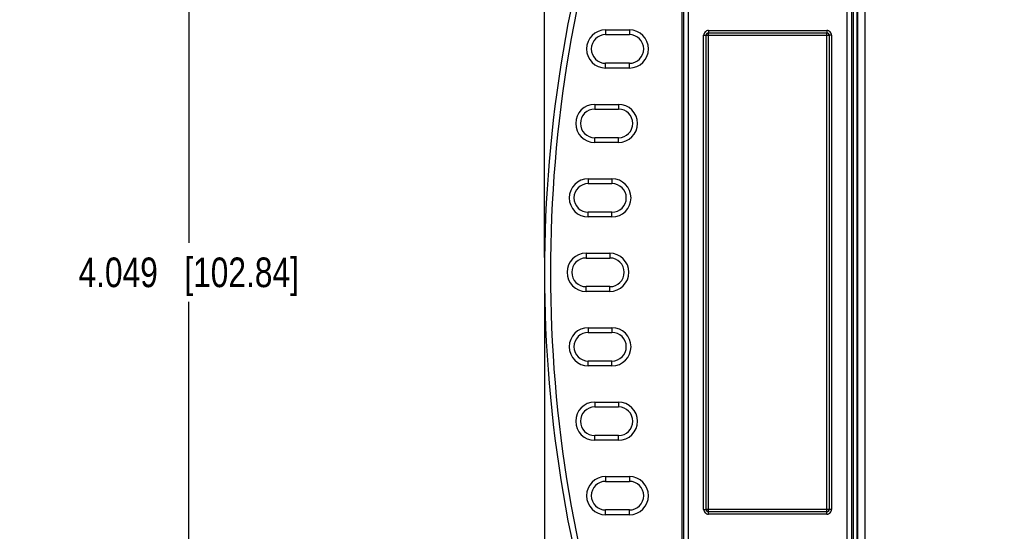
# Model space of a CAD drawing. Header units: inches. Extents: x 0 to 22, y 0 to 17.
# Tile 8 of 25: x 5.5 to 9.7, y 8.9 to 11.1. Entities that reach past the tile are written whole.
import ezdxf

# ---------------------------------------------------------------- set-up
doc = ezdxf.new("R2010")
doc.units = ezdxf.units.IN
doc.header["$LTSCALE"] = 1.21
doc.header["$MEASUREMENT"] = 0
doc.layers.get('0').update_dxf_attribs({"linetype": 'CONTINUOUS'})
doc.layers.add('DIMENSIONS', color=7, linetype='CONTINUOUS')
doc.styles.get("Standard").update_dxf_attribs({"font": 'txt', "width": 0.8})
doc.dimstyles.new('DIMSTYLE_1', dxfattribs={"dimtxt": 0.125, "dimasz": 0.18, "dimexe": 0.125, "dimexo": 0.0625, "dimgap": 0.0625, "dimtad": 0, "dimtih": 1, "dimtoh": 1, "dimdec": 3, "dimzin": 4, "dimdsep": 46, "dimtxsty": 'STANDARD', "dimblk": '_FILLED', "dimblk1": '_FILLED', "dimblk2": '_FILLED', "dimcen": 0.09, "dimadec": 0, "dimazin": 0, "dimtp": 0.001, "dimtm": 0.001, "dimtfac": 1, "dimtdec": 3, "dimtofl": 0, "dimtmove": 0, "dimatfit": 3, "dimldrblk": '_FILLED', "dimfxl": 1, "dimtolj": 1, "dimtzin": 4, "dimarcsym": 0})

# ---------------------------------------------------------------- blocks, each defined once
blk = doc.blocks.new('_FILLED')
at = {"color": 0, "linetype": 'BYBLOCK'}
blk.add_solid([(0, 0), (-1, 0.174), (-1, -0.174)], dxfattribs=at)
blk = doc.blocks.new('*D2')
at = {"layer": 'DIMENSIONS', "color": 2, "linetype": 'CONTINUOUS'}
for p, q in [((8.7618, 12.056), (6.1028, 12.056)), ((6.2278, 12.056), (6.2278, 10.1565)), ((6.2278, 8.007), (6.2278, 9.9065)), ((8.7618, 8.007), (6.1028, 8.007))]:
    blk.add_line(p, q, dxfattribs=at)
at = {"layer": 'DIMENSIONS', "color": 2, "linetype": 'CONTINUOUS', "xscale": 0.18, "yscale": 0.18, "zscale": 0.18}
for p, rotation in [((6.2278, 12.056), 90), ((6.2278, 8.007), 269.999997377)]:
    blk.add_blockref('_FILLED', p, dxfattribs=dict(at, rotation=rotation))
at = {"layer": 'DIMENSIONS', "color": 2, "linetype": 'CONTINUOUS', "insert": (6.2278, 10.094), "char_height": 0.125, "width": 1.425, "attachment_point": 2, "line_spacing_factor": 0.9}
blk.add_mtext('4.049{\\Ftxt.shx;\\W1.000000;\\H0.125000; }[102.84]', dxfattribs=at)
blk = doc.blocks.new('*D3')
at = {"layer": 'DIMENSIONS', "color": 2, "linetype": 'CONTINUOUS'}
for p, q in [((7.7278, 10.094), (7.7278, 14.0225)), ((13.2645, 12.3015), (13.2645, 14.0225)), ((7.7278, 13.8975), (9.7212, 13.8975)), ((13.2645, 13.8975), (11.2712, 13.8975))]:
    blk.add_line(p, q, dxfattribs=at)
at = {"layer": 'DIMENSIONS', "color": 2, "linetype": 'CONTINUOUS', "xscale": 0.18, "yscale": 0.18, "zscale": 0.18, "rotation": 180}
blk.add_blockref('_FILLED', (7.7278, 13.8975), dxfattribs=at)
at = {"layer": 'DIMENSIONS', "color": 2, "linetype": 'CONTINUOUS', "xscale": 0.18, "yscale": 0.18, "zscale": 0.18}
blk.add_blockref('_FILLED', (13.2645, 13.8975), dxfattribs=at)
at = {"layer": 'DIMENSIONS', "color": 2, "linetype": 'CONTINUOUS', "insert": (10.4962, 13.96), "char_height": 0.125, "width": 1.425, "attachment_point": 2, "line_spacing_factor": 0.9}
blk.add_mtext('5.537{\\Ftxt.shx;\\W1.000000;\\H0.125000; }[140.63]', dxfattribs=at)
blk = doc.blocks.new('*D4')
at = {"layer": 'DIMENSIONS', "color": 2, "linetype": 'CONTINUOUS'}
for p, q in [((7.7278, 9.969), (7.7278, 6.2555)), ((8.8243, 7.643), (8.8243, 6.2555)), ((7.7278, 6.3805), (7.3338, 6.3805)), ((8.8243, 6.3805), (9.1843, 6.3805))]:
    blk.add_line(p, q, dxfattribs=at)
at = {"layer": 'DIMENSIONS', "color": 2, "linetype": 'CONTINUOUS', "xscale": 0.18, "yscale": 0.18, "zscale": 0.18}
blk.add_blockref('_FILLED', (7.7278, 6.3805), dxfattribs=at)
at = {"layer": 'DIMENSIONS', "color": 2, "linetype": 'CONTINUOUS', "xscale": 0.18, "yscale": 0.18, "zscale": 0.18, "rotation": 180}
blk.add_blockref('_FILLED', (8.8243, 6.3805), dxfattribs=at)
at = {"layer": 'DIMENSIONS', "color": 2, "linetype": 'CONTINUOUS', "insert": (7.2713, 6.443), "char_height": 0.125, "width": 1.325, "attachment_point": 3, "line_spacing_factor": 0.9}
blk.add_mtext('1.096{\\Ftxt.shx;\\W1.000000;\\H0.125000; }[27.85]', dxfattribs=at)

msp = doc.modelspace()

# ---------------------------------------------------------------- linework, layer by layer
at = {"color": 7, "linetype": 'CONTINUOUS'}
for p, q in [((9.078, 12.086), (9.078, 7.977)), ((9.0464, 12.042), (9.0464, 8.021)), ((9.048, 12.051), (9.048, 8.012)), ((9.0455, 8.096), (9.0455, 11.9671)), ((8.3132, 11.5745), (8.3132, 8.4885)), ((8.3332, 11.5745), (8.3332, 8.4885)), ((9.0039, 8.4885), (9.0039, 11.5745)), ((9.0239, 8.4885), (9.0239, 11.5745)), ((8.308, 8.7078), (8.308, 11.3552)), ((9.029, 11.3552), (9.029, 8.7078)), ((7.9857, 11.0539), (7.9857, 11.0339)), ((7.9857, 11.0539), (8.0857, 11.0539)), ((8.0857, 11.0539), (8.0857, 11.0339)), ((8.4188, 11.0512), (8.4188, 11.0412)), ((8.4188, 11.0512), (8.9182, 11.0512)), ((8.9182, 11.0512), (8.9182, 11.0412)), ((7.9857, 11.0339), (8.0857, 11.0339)), ((8.3989, 9.0318), (8.3989, 11.0312)), ((8.3989, 11.0312), (8.4089, 11.0312)), ((8.4089, 9.0319), (8.4089, 11.0312)), ((8.4089, 9.0319), (8.4089, 11.0312)), ((8.4089, 11.0312), (8.4089, 11.0312)), ((8.4089, 11.0312), (8.9282, 11.0312)), ((8.4188, 11.0412), (8.4189, 11.0412)), ((8.4188, 11.0412), (8.9182, 11.0412)), ((8.4189, 9.0219), (8.4189, 11.0412)), ((8.4189, 11.0412), (8.9182, 11.0412)), ((8.9182, 9.0219), (8.9182, 11.0412)), ((8.9182, 11.0412), (8.9182, 11.0412)), ((8.9282, 11.0312), (8.9282, 9.0319)), ((8.9282, 11.0312), (8.9282, 9.0318)), ((8.9282, 11.0312), (8.9282, 11.0312)), ((8.9382, 11.0312), (8.9282, 11.0312)), ((8.9382, 11.0312), (8.9382, 9.0318)), ((7.9857, 10.8932), (7.9857, 10.9132)), ((8.0857, 10.9132), (7.9857, 10.9132)), ((8.0857, 10.8932), (7.9857, 10.8932)), ((8.0857, 10.8932), (8.0857, 10.9132)), ((7.9397, 10.7399), (7.9397, 10.7199)), ((7.9397, 10.7399), (8.0397, 10.7399)), ((7.9397, 10.7199), (8.0397, 10.7199)), ((8.0397, 10.7399), (8.0397, 10.7199)), ((7.9397, 10.5792), (7.9397, 10.5992)), ((8.0397, 10.5992), (7.9397, 10.5992)), ((8.0397, 10.5792), (8.0397, 10.5992)), ((8.0397, 10.5792), (7.9397, 10.5792)), ((7.9123, 10.4259), (7.9123, 10.4059)), ((7.9123, 10.4259), (8.0123, 10.4259)), ((8.0123, 10.4259), (8.0123, 10.4059)), ((7.9123, 10.4059), (8.0123, 10.4059)), ((7.9123, 10.2652), (7.9123, 10.2852)), ((8.0123, 10.2852), (7.9123, 10.2852)), ((8.0123, 10.2652), (7.9123, 10.2652)), ((8.0123, 10.2652), (8.0123, 10.2852)), ((7.9032, 10.1119), (7.9032, 10.0919)), ((7.9032, 10.1119), (8.0032, 10.1119)), ((7.9032, 10.0919), (8.0032, 10.0919)), ((8.0032, 10.1119), (8.0032, 10.0919)), ((7.9032, 9.9512), (7.9032, 9.9712)), ((8.0032, 9.9712), (7.9032, 9.9712)), ((8.0032, 9.9512), (8.0032, 9.9712)), ((8.0032, 9.9512), (7.9032, 9.9512)), ((7.9123, 9.7979), (7.9123, 9.7779)), ((7.9123, 9.7979), (8.0123, 9.7979)), ((8.0123, 9.7979), (8.0123, 9.7779)), ((7.9123, 9.7779), (8.0123, 9.7779)), ((7.9123, 9.6372), (7.9123, 9.6572)), ((8.0123, 9.6572), (7.9123, 9.6572)), ((8.0123, 9.6372), (7.9123, 9.6372)), ((8.0123, 9.6372), (8.0123, 9.6572)), ((7.9397, 9.4839), (7.9397, 9.4639)), ((7.9397, 9.4839), (8.0397, 9.4839)), ((8.0397, 9.4839), (8.0397, 9.4639)), ((7.9397, 9.4639), (8.0397, 9.4639)), ((7.9397, 9.3232), (7.9397, 9.3432)), ((8.0397, 9.3432), (7.9397, 9.3432)), ((8.0397, 9.3232), (8.0397, 9.3432)), ((8.0397, 9.3232), (7.9397, 9.3232)), ((7.9857, 9.1699), (7.9857, 9.1499)), ((7.9857, 9.1699), (8.0857, 9.1699)), ((7.9857, 9.1499), (8.0857, 9.1499)), ((8.0857, 9.1699), (8.0857, 9.1499)), ((7.9857, 9.0092), (7.9857, 9.0292)), ((8.0857, 9.0292), (7.9857, 9.0292)), ((8.0857, 9.0092), (7.9857, 9.0092)), ((8.0857, 9.0092), (8.0857, 9.0292)), ((8.3989, 9.0318), (8.4089, 9.0318)), ((8.4089, 9.0319), (8.9282, 9.0319)), ((8.4089, 9.0319), (8.4089, 9.0319)), ((8.4188, 9.0119), (8.4188, 9.0219)), ((8.9182, 9.0219), (8.4188, 9.0219)), ((8.4188, 9.0219), (8.4189, 9.0219)), ((8.9182, 9.0119), (8.4188, 9.0119)), ((8.9182, 9.0219), (8.4189, 9.0219)), ((8.9182, 9.0219), (8.9182, 9.0219)), ((8.9182, 9.0119), (8.9182, 9.0219)), ((8.9282, 9.0318), (8.9282, 9.0319)), ((8.9382, 9.0318), (8.9282, 9.0318))]:
    msp.add_line(p, q, dxfattribs=at)
for centre, radius, start, end in [((13.3232, 10.0315), 5.5954, 160.7415, 199.2585), ((13.3232, 10.0315), 5.5704, 160.7415, 199.2585), ((7.9857, 10.9735), 0.0804, 90, 270), ((8.0857, 10.9735), 0.0804, 270, 90), ((8.4188, 11.0312), 0.02, 89.9889, 180.013), ((8.9182, 11.0312), 0.02, 359.9889, 90.013), ((7.9857, 10.9735), 0.0604, 90, 270), ((8.0857, 10.9735), 0.0604, 270, 90), ((8.4189, 11.0311), 0.01, 90.0826, 179.9158), ((8.4188, 11.0312), 0.00998, 89.8812, 180.1047), ((8.9181, 11.0311), 0.01, 0.0826, 89.9158), ((8.9182, 11.0312), 0.00998, 359.8812, 90.1047), ((7.9397, 10.6595), 0.0804, 90, 270), ((7.9397, 10.6595), 0.0604, 90, 270), ((8.0397, 10.6595), 0.0804, 270, 90), ((8.0397, 10.6595), 0.0604, 270, 90), ((7.9123, 10.3455), 0.0804, 90, 270), ((8.0123, 10.3455), 0.0804, 270, 90), ((7.9123, 10.3455), 0.0604, 90, 270), ((8.0123, 10.3455), 0.0604, 270, 90), ((7.9032, 10.0315), 0.0804, 90, 270), ((7.9032, 10.0315), 0.0604, 90, 270), ((8.0032, 10.0315), 0.0804, 270, 90), ((8.0032, 10.0315), 0.0604, 270, 90), ((7.9123, 9.7175), 0.0804, 90, 270), ((8.0123, 9.7175), 0.0804, 270, 90), ((7.9123, 9.7175), 0.0604, 90, 270), ((8.0123, 9.7175), 0.0604, 270, 90), ((7.9397, 9.4035), 0.0804, 90, 270), ((8.0397, 9.4035), 0.0804, 270, 90), ((7.9397, 9.4035), 0.0604, 90, 270), ((8.0397, 9.4035), 0.0604, 270, 90), ((7.9857, 9.0895), 0.0804, 90, 270), ((7.9857, 9.0895), 0.0604, 90, 270), ((8.0857, 9.0895), 0.0804, 270, 90), ((8.0857, 9.0895), 0.0604, 270, 90), ((8.4188, 9.0318), 0.02, 179.9889, 270.013), ((8.4189, 9.0319), 0.01, 180.0826, 269.9158), ((8.4188, 9.0318), 0.00998, 179.8802, 270.1056), ((8.9181, 9.0319), 0.01, 270.0826, 359.9158), ((8.9182, 9.0318), 0.02, 269.9889, 0.013), ((8.9182, 9.0318), 0.00998, 269.8802, 0.1056)]:
    msp.add_arc(centre, radius, start, end, dxfattribs=at)

# ---------------------------------------------------------------- dimensions: what is measured, and where the dimension line sits
at = {"layer": 'DIMENSIONS', "color": 2, "linetype": 'CONTINUOUS'}
for base, p1, p2, angle, picture, middle in [((7.7278, 13.8975), (13.2645, 12.239), (7.7278, 10.0315), 180, '*D3', (10.4962, 13.8975)), ((6.2278, 8.007), (8.8243, 12.056), (8.8243, 8.007), 270, '*D2', (6.2278, 10.0315)), ((7.72783, 6.38052), (8.82426, 7.70552), (7.72783, 10.03152), 180, '*D4', (6.60884, 6.38052))]:
    dim = msp.add_linear_dim(base=base, p1=p1, p2=p2, angle=angle, dimstyle='DIMSTYLE_1', dxfattribs=at)
    dim.commit()
    dim.dimension.update_dxf_attribs({"geometry": picture, "text_midpoint": middle, "dimtype": 160})

doc.saveas('drawing.dxf')
